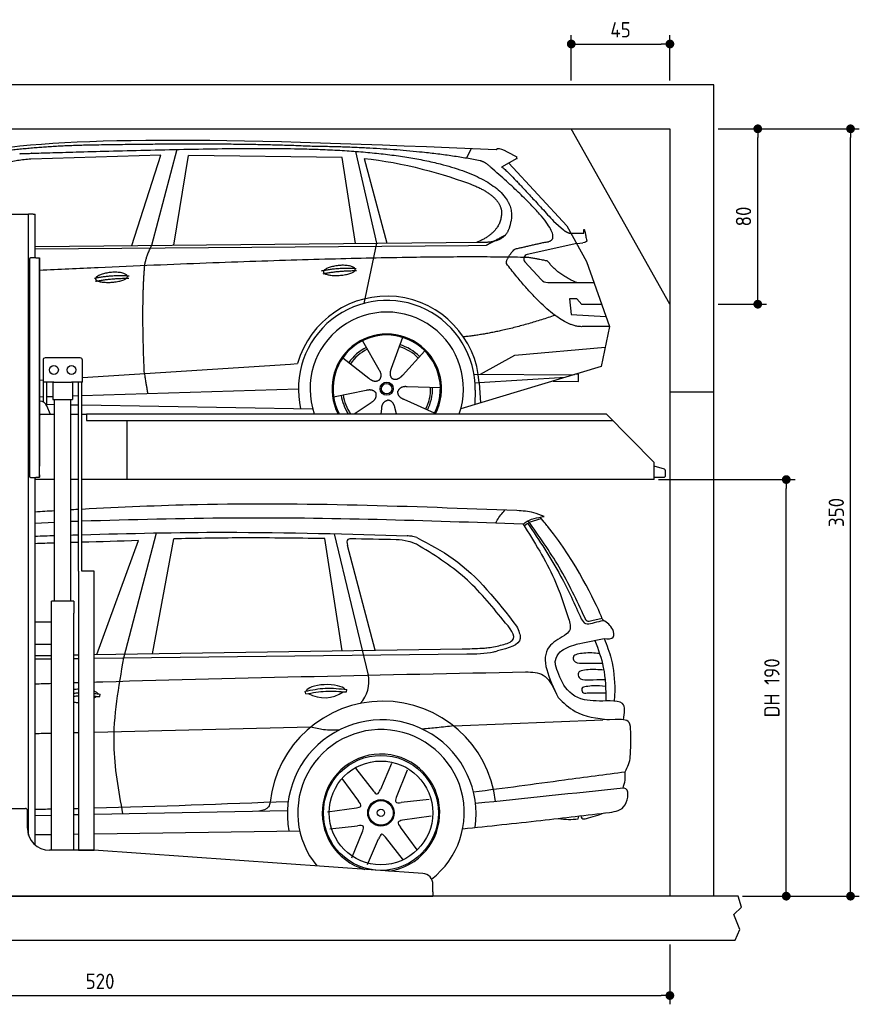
# Model space of a CAD drawing. Header units: millimetres. Extents: x -287 to 6264, y -593 to 3898.
# Tile 3 of 3: x 2433 to 6264, y -593 to 3898. Entities that reach past the tile are written whole.
import ezdxf

# ---------------------------------------------------------------- set-up
doc = ezdxf.new("R2010")
doc.units = ezdxf.units.MM
for name, color, linetype in [('4', 3, 'Continuous'), ('5', 3, 'Continuous'), ('Car', 10, 'Continuous')]:
    doc.layers.add(name, color=color, linetype=linetype)
doc.styles.get("Standard").update_dxf_attribs({"font": 'ISOCP.SHX'})
doc.dimstyles.new('GEN-ISO$0', dxfattribs={"dimscale": 20, "dimtxt": 3.5, "dimasz": 2, "dimexe": 2, "dimexo": 1, "dimgap": 1.5, "dimtad": 1, "dimdec": 1, "dimlfac": 0.1, "dimdsep": 46, "dimtxsty": 'Standard', "dimblk": 'PUNKT', "dimcen": 2, "dimclrd": 256, "dimclre": 256, "dimclrt": 2, "dimadec": 0, "dimazin": 0, "dimtp": 0.1, "dimtm": 0.1, "dimtfac": 0.71, "dimtdec": 1, "dimtmove": 2, "dimatfit": 3, "dimldrblk": 'PUNKT', "dimfxl": 0, "dimtolj": 1, "dimarcsym": 0})

# ---------------------------------------------------------------- blocks, each defined once
blk = doc.blocks.new('PUNKT')
at = {"layer": '4', "color": 0, "linetype": 'ByBlock'}
blk.add_line((-0.5, 0), (-1, 0), dxfattribs=at)
at = {"layer": '4', "color": 0, "linetype": 'ByBlock', "const_width": 0.5}
blk.add_lwpolyline([(-0.25, 0, 1), (0.25, 0, 1)], format="xyb", close=True, dxfattribs=at)
blk = doc.blocks.new('*D11')
at = {"layer": '5', "lineweight": -2}
for p, q in [((200, -320), (200, -593.3)), ((5400, -320), (5400, -593.3)), ((240, -553.3), (5360, -553.3))]:
    blk.add_line(p, q, dxfattribs=at)
at = {"layer": 'DEFPOINTS', "color": 0}
for p in [(200, -300), (5400, -300), (5400, -553.3)]:
    blk.add_point(p, dxfattribs=at)
at = {"layer": '5', "lineweight": -2, "xscale": 40, "yscale": 40, "zscale": 40, "rotation": 180}
blk.add_blockref('PUNKT', (200, -553.3), dxfattribs=at)
at = {"layer": '5', "lineweight": -2, "xscale": 40, "yscale": 40, "zscale": 40}
blk.add_blockref('PUNKT', (5400, -553.3), dxfattribs=at)
at = {"layer": '5', "color": 2, "insert": (2800, -488.3), "char_height": 70, "attachment_point": 5}
blk.add_mtext('\\A1;520', dxfattribs=at)
blk = doc.blocks.new('*D7')
at = {"layer": '5', "lineweight": -2}
for p, q in [((5620, 3400), (5841, 3400)), ((5801, 2640), (5801, 3360)), ((5620, 2600), (5841, 2600))]:
    blk.add_line(p, q, dxfattribs=at)
at = {"layer": 'DEFPOINTS', "color": 0}
for p in [(5600, 3400), (5801, 3400), (5600, 2600)]:
    blk.add_point(p, dxfattribs=at)
at = {"layer": '5', "lineweight": -2, "xscale": 40, "yscale": 40, "zscale": 40}
for p, rotation in [((5801, 3400), 90), ((5801, 2600), 270)]:
    blk.add_blockref('PUNKT', p, dxfattribs=dict(at, rotation=rotation))
at = {"layer": '5', "color": 2, "insert": (5736, 3000), "char_height": 70, "attachment_point": 5, "rotation": 90}
blk.add_mtext('\\A1;80', dxfattribs=at)
blk = doc.blocks.new('*D8')
at = {"layer": '5', "lineweight": -2}
for p, q in [((5620, 3400), (6264.4, 3400)), ((6224.4, -60), (6224.4, 3360)), ((5731.2, -100), (6264.4, -100))]:
    blk.add_line(p, q, dxfattribs=at)
at = {"layer": 'DEFPOINTS', "color": 0}
for p in [(5600, 3400), (6224.4, 3400), (5711.2, -100)]:
    blk.add_point(p, dxfattribs=at)
at = {"layer": '5', "lineweight": -2, "xscale": 40, "yscale": 40, "zscale": 40}
for p, rotation in [((6224.4, 3400), 90), ((6224.4, -100), 270)]:
    blk.add_blockref('PUNKT', p, dxfattribs=dict(at, rotation=rotation))
at = {"layer": '5', "color": 2, "insert": (6159.4, 1650), "char_height": 70, "attachment_point": 5, "rotation": 90}
blk.add_mtext('\\A1;350', dxfattribs=at)
blk = doc.blocks.new('*D9')
at = {"layer": '5', "lineweight": -2}
for p, q in [((5348.6, 1800), (5971.1, 1800)), ((5931.1, -60), (5931.1, 1760)), ((5731.2, -100), (5971.1, -100))]:
    blk.add_line(p, q, dxfattribs=at)
at = {"layer": 'DEFPOINTS', "color": 0}
for p in [(5328.6, 1800), (5931.1, 1800), (5711.2, -100)]:
    blk.add_point(p, dxfattribs=at)
at = {"layer": '5', "lineweight": -2, "xscale": 40, "yscale": 40, "zscale": 40}
for p, rotation in [((5931.1, 1800), 90), ((5931.1, -100), 270)]:
    blk.add_blockref('PUNKT', p, dxfattribs=dict(at, rotation=rotation))
at = {"layer": '5', "color": 2, "insert": (5865.6, 850), "char_height": 70, "attachment_point": 5, "rotation": 90}
blk.add_mtext('\\A1;DH 190', dxfattribs=at)
blk = doc.blocks.new('*D10')
at = {"layer": '5', "lineweight": -2}
for p, q in [((4950, 3620), (4950, 3826.7)), ((5400, 3620), (5400, 3826.7)), ((4990, 3786.7), (5360, 3786.7))]:
    blk.add_line(p, q, dxfattribs=at)
at = {"layer": 'DEFPOINTS', "color": 0}
for p in [(5400, 3786.7), (4950, 3600), (5400, 3600)]:
    blk.add_point(p, dxfattribs=at)
at = {"layer": '5', "lineweight": -2, "xscale": 40, "yscale": 40, "zscale": 40, "rotation": 180}
blk.add_blockref('PUNKT', (4950, 3786.7), dxfattribs=at)
at = {"layer": '5', "lineweight": -2, "xscale": 40, "yscale": 40, "zscale": 40}
blk.add_blockref('PUNKT', (5400, 3786.7), dxfattribs=at)
at = {"layer": '5', "color": 2, "insert": (5175, 3851.7), "char_height": 70, "attachment_point": 5}
blk.add_mtext('\\A1;45', dxfattribs=at)

msp = doc.modelspace()

# ---------------------------------------------------------------- linework, layer by layer
for p, q in [((5400, 2600), (4950, 3400)), ((2274.07, 3010), (2464.07, 3010)), ((2464.07, 3010), (2474.07, 3010)), ((2479.07, 3010), (2474.07, 3010)), ((2474.07, 178.78), (2474.07, 3010)), ((2494.07, 3010), (2479.07, 3010)), ((2494.07, 3010), (2504.07, 3010)), ((2504.07, 2811), (2504.07, 3010)), ((2478.07, 2806), (2478.07, 1816)), ((2478.07, 1815), (2478.07, 2805)), ((2507.07, 2811), (2483.07, 2811)), ((2507.07, 2811), (2523.07, 2811)), ((2523.07, 2811), (2523.07, 1861)), ((2523.07, 1822), (2523.07, 2810)), ((2539.57, 2345), (2539.57, 2245)), ((2709.57, 2355), (2549.57, 2355)), ((2719.57, 2245), (2719.57, 2345)), ((2588.78, 2245), (2539.57, 2245)), ((2541.97, 2152.71), (2541.97, 2245)), ((2557.07, 2136.42), (2557.07, 2245)), ((2584.57, 2245), (2584.57, 2165)), ((2588.78, 2245), (2670.36, 2245)), ((2719.57, 2245), (2670.36, 2245)), ((2674.57, 2245), (2674.57, 2165)), ((2702.07, 1383), (2702.07, 2245)), ((2717.17, 1383), (2717.17, 2245)), ((2525.18, 2157), (2523.07, 2157)), ((2584.57, 2165), (2674.57, 2165)), ((2592.07, 1245), (2592.07, 2165)), ((2667.07, 1245), (2667.07, 2165)), ((5400, 2200), (5600, 2200)), ((2574.32, 2097), (2557.24, 2136.03)), ((2523.07, 2097), (2528.07, 2097)), ((2592.07, 2097), (2528.07, 2097)), ((2702.07, 2097), (2667.07, 2097)), ((2738.07, 2097), (2717.17, 2097)), ((2738.07, 2100), (5108.57, 2100)), ((2738.07, 2100), (2738.07, 2070)), ((2738.07, 2070), (5138.31, 2070)), ((2923.07, 1800), (2923.07, 2070)), ((5108.57, 2100), (5328.57, 1878.09)), ((5328.57, 1800), (5328.57, 1878.09)), ((2483.07, 1810), (2507.07, 1810)), ((2504.07, 134.01), (2504.07, 1810)), ((2592.07, 1800), (2504.07, 1800)), ((2523.07, 1810), (2507.07, 1810)), ((2523.07, 1810), (2523.07, 1822)), ((2523.07, 1822), (2523.07, 1811)), ((2702.07, 1800), (2667.07, 1800)), ((5328.57, 1800), (2717.17, 1800)), ((2773.62, 1383), (2719.62, 1383)), ((2680.82, 1245), (2578.32, 1245)), ((2578.32, 110), (2578.32, 1245)), ((2680.82, 1245), (2680.82, 1190)), ((2680.82, 1050), (2680.82, 1190)), ((2578.32, 1150), (2504.07, 1150)), ((2578.32, 1042), (2578.32, 1158)), ((2504.07, 1050), (2578.32, 1050)), ((2680.82, 110), (2680.82, 1050)), ((2279.07, 300), (2459.07, 300)), ((2469.07, 210), (2469.07, 290)), ((2767.3, 110), (2569.07, 110)), ((4272.61, 3.3), (2770.84, 109.87)), ((4319.07, -80), (4319.07, -46.58)), ((4319.07, -80), (4319.07, -100)), ((1994.07, -100), (3024.07, -100)), ((3024.07, -100), (4054.07, -100)), ((4054.07, -100), (4319.07, -100)), ((5600, -300), (5600, -300))]:
    msp.add_line(p, q)
for points in [[(5600, -100), (5600, 3600), (0, 3600), (0, -300), (5600, -300), (5698.53, -300), (5718.66, -252.06), (5691.11, -184.27), (5726.08, -150.37), (5711.24, -100), (200, -100), (200, 3400), (5400, 3400), (5400, -100)], [(2702.07, 1383), (2702.07, 110), (2773.62, 110), (2773.62, 1383)], [(2773.62, 1383), (2717.17, 1383)]]:
    msp.add_lwpolyline(points)
msp.add_lwpolyline([(5328.57, 1811), (5372.57, 1811, 0.4142136), (5380.57, 1819), (5380.57, 1839.19, 0.3249197), (5375.04, 1846.8), (5328.57, 1861.9)], format="xyb")
for centre in [(2589.57, 2300), (2669.57, 2300)]:
    msp.add_circle(centre, 20)
for centre, radius, start, end in [((2483.07, 2806), 5, 90, 180), ((2549.57, 2345), 10, 90, 180), ((2709.57, 2345), 10, 0, 90), ((2525.18, 2122), 35, 23.62938, 90), ((2483.07, 1815), 5, 180, 270), ((2459.07, 290), 10, 0, 90), ((2569.07, 210), 100, 180, 270), ((2767.3, 60), 50, 85.94065, 90), ((4269.07, -46.58), 50, 0, 85.94065)]:
    msp.add_arc(centre, radius, start, end)
at = {"layer": 'Car'}
for p, q in [((3077.02, 3279.43), (2483.34, 3262.09)), ((2944.8, 2867.01), (3077.02, 3279.43)), ((3150.15, 3305.82), (3034.83, 2867.88)), ((3136.49, 2868.87), (3203.57, 3278.68)), ((3905.25, 3268.78), (3203.57, 3278.68)), ((3964.9, 3297.11), (4061.99, 2877.82)), ((4472.18, 3265.46), (4494.56, 3310.16)), ((3964.79, 2876.88), (3905.25, 3268.78)), ((4004.87, 3264.58), (4107.97, 2878.27)), ((4702.15, 3263.84), (4632.08, 3224.68)), ((4665.33, 3243.26), (4929.68, 2957.32)), ((4869.36, 2978.4), (4914.98, 2938.58)), ((4929.68, 2957.32), (5020.31, 2795.17)), ((4943.43, 2924.16), (5007.77, 2923.25)), ((2504.07, 2862.74), (4536.43, 2882.41)), ((4061.99, 2877.82), (4003.61, 2603.6)), ((4975, 2876.24), (4748.6, 2826.32)), ((4975, 2876.24), (5002.69, 2880.25)), ((2504.07, 2852.7), (4480.95, 2868.42)), ((4480.95, 2868.42), (4563.83, 2869.89)), ((4738.22, 2793.21), (4813.28, 2712.01)), ((5020.31, 2795.17), (5124.67, 2497.52)), ((4842.5, 2699.16), (5054.25, 2698.37)), ((4975, 2624.29), (4942.34, 2624.29)), ((4942.34, 2624.29), (4949.2, 2552.8)), ((4998.78, 2598.48), (4975, 2624.29)), ((5089.28, 2598.48), (4998.78, 2598.48)), ((4949.2, 2552.8), (5108.29, 2544.25)), ((5124.67, 2497.52), (5007.77, 2497.96)), ((5124.67, 2497.52), (5086.78, 2315.57)), ((3997.55, 2433.31), (4072.2, 2301.57)), ((4179.7, 2448.7), (4128.23, 2306.3)), ((4281.81, 2386.94), (4179.58, 2275.24)), ((4691.82, 2366.9), (5105.22, 2404.1)), ((3907.26, 2355.28), (4026.78, 2262.32)), ((4536.49, 2280.09), (4691.82, 2366.9)), ((2719.57, 2266.34), (3668.96, 2326.91)), ((3668.96, 2326.91), (3701.43, 2328.98)), ((5086.78, 2315.57), (4446.09, 2122.77)), ((2523.07, 2253.8), (2539.57, 2254.86)), ((4506.12, 2280.2), (4963.57, 2278.49)), ((4921.65, 2265.88), (4530.02, 2240.89)), ((4866.99, 2249.43), (4982.78, 2247.47)), ((4983.33, 2280.16), (4969.86, 2280.39)), ((4982.78, 2247.47), (4983.33, 2280.16)), ((2717.17, 2183.65), (3705.19, 2214.37)), ((3865.61, 2177.29), (4013.97, 2207.57)), ((4352.74, 2218.46), (4201.4, 2223.41)), ((4511.54, 2207.16), (4510.44, 2142.13)), ((4530.02, 2240.89), (4510.77, 2239.66)), ((4530.02, 2240.89), (4535.84, 2149.78)), ((2523.07, 2177.61), (2541.97, 2178.2)), ((2557.07, 2178.67), (2584.57, 2179.52)), ((2674.57, 2182.32), (2702.07, 2183.18)), ((4325.55, 2102.26), (4187.73, 2164.97)), ((2557.07, 2143.28), (2592.07, 2142.69)), ((2667.07, 2141.42), (2702.07, 2140.83)), ((2717.17, 2140.57), (3770.28, 2122.77)), ((3960.16, 2100), (4037.26, 2152.25)), ((4082.75, 2100), (4085.37, 2123.15)), ((4153.34, 2100), (4145.18, 2128.21)), ((4757.34, 1605.67), (4813.04, 1622.48)), ((2504.08, 1601.06), (2592.08, 1605.85)), ((4734.5, 1589.32), (4751.04, 1601.29)), ((2908.89, 986.68), (3057.76, 1556.72)), ((3039.74, 1005.61), (3136.19, 1529.59)), ((3903.93, 1019.15), (3826.04, 1530.93)), ((4024.68, 908.04), (3869.24, 1552.82)), ((2784.92, 1001.62), (2974.97, 1521.55)), ((4054.6, 1022.04), (3928.27, 1499.88)), ((5091.25, 1165.94), (5044.46, 1155.68)), ((5002.52, 1055.25), (5099.59, 1074.66)), ((2504.08, 997.24), (2578.33, 998.4)), ((2680.83, 1000), (2702.08, 1000.34)), ((2773.63, 1001.46), (4451.66, 1027.73)), ((2773.63, 985.12), (4473.17, 1004.72)), ((2504.08, 982.01), (2578.33, 982.86)), ((2680.83, 984.05), (2702.08, 984.29)), ((5063.74, 963.38), (5091.78, 963.42)), ((5082.44, 887.63), (5104.19, 887.76)), ((2799.08, 810.28), (2800.54, 821.4)), ((3739.47, 822.41), (3736.54, 834.4)), ((3924.5, 831.18), (3925.96, 842.3)), ((5022.89, 826.94), (5088.17, 827.35)), ((5088.17, 827.35), (5107.52, 827.43)), ((5149.07, 838.21), (5145.13, 789.82)), ((4413.49, 676.39), (5094.56, 703.52)), ((5149.99, 706.19), (5094.56, 703.52)), ((4130.21, 504.31), (4078.88, 386.82)), ((3965.06, 483.86), (4047.18, 378.68)), ((4201.57, 474.11), (4151.55, 350.41)), ((3903.23, 437.16), (3979.31, 333.96)), ((4301.86, 341.31), (4174.45, 327.02)), ((2504.08, 268.59), (2578.33, 270)), ((2680.83, 271.95), (2702.08, 272.35)), ((2773.63, 273.71), (3654.73, 290.44)), ((3838.37, 283.91), (3970.51, 302.43)), ((4311.39, 264.41), (4179.24, 245.89)), ((4981.84, 252.05), (4984.48, 265.59)), ((2504.08, 180.69), (2578.33, 181.75)), ((2680.83, 183.22), (2702.08, 183.52)), ((2773.63, 184.55), (3710.86, 197.96)), ((3847.89, 207), (3975.31, 221.29)), ((3948.18, 74.21), (3998.21, 197.91)), ((4246.53, 111.16), (4170.44, 214.36)), ((4019.54, 44.01), (4070.88, 161.5)), ((4184.69, 64.46), (4102.57, 169.64))]:
    msp.add_line(p, q, dxfattribs=at)
for centre, radius in [((4107.77, 2214.5), 30.15), ((4107.77, 2214.5), 23.62), ((4081.64, 279.7), 262.27), ((4081.64, 279.7), 236.71), ((4081.64, 279.7), 60.48), ((4081.64, 279.7), 56.18), ((4081.64, 279.7), 16.64)]:
    msp.add_circle(centre, radius, dxfattribs=at)
for centre, radius, start, end in [((4752.91, 2806.79), 20, 102.43575, 222.74729), ((4842.65, 2739.16), 40, 222.74729, 269.78612), ((4108.18, 2213.98), 422.7, 3.65041, 164.21264), ((4108.18, 2213.98), 403.41, 359.03154, 193.11461), ((4108.18, 2213.98), 350, 340.99478, 199.00522), ((4108.18, 2213.98), 250, 332.87612, 207.12388), ((4107.77, 2214.5), 245, 332.13783, 207.86217), ((4107.77, 2214.5), 209.64, 116.262, 145.39945), ((4107.77, 2214.5), 200.65, 116.11518, 145.54628), ((4107.77, 2214.5), 200.65, 44.11518, 73.54628), ((4107.77, 2214.5), 209.64, 44.262, 73.39945), ((4107.77, 2214.5), 200.65, 332.11518, 1.54628), ((4107.77, 2214.5), 209.64, 332.262, 1.39945), ((4107.77, 2214.5), 209.64, 188.262, 213.10501), ((4107.77, 2214.5), 200.65, 188.11518, 214.7953), ((3877.54, 880.64), 149.67, 317.28887, 10.54895), ((4090.48, 271.56), 517.9, 6.67103, 173.59489), ((4085.18, 273.34), 430.79, 351.99458, 190.1732), ((4081.86, 279.99), 379.96, 307.38766, 219.63733), ((4081.86, 279.99), 268.2, 277.78641, 254.0949), ((4946.82, 586.4), 336.18, 260.57296, 275.97981)]:
    msp.add_arc(centre, radius, start, end, dxfattribs=at)
for centre, major_axis, ratio, start_param, end_param in [((3830.07, 834.92), (-89.31, -1.95), 0.3344392, 3.3616366, 6.2046976), ((2704.65, 814.01), (-89.31, -1.95), 0.3344392, 4.733902, 4.9750838), ((2704.65, 814.01), (-89.31, -1.95), 0.3344392, 3.3616366, 3.8226772), ((2685.27, 1207.32), (-19.63, 423.31), 0.577039, 3.4302794, 3.4780899), ((3810.68, 1228.23), (-19.63, 423.31), 0.577039, 2.8101265, 3.4780899), ((2685.27, 1207.32), (-19.63, 423.31), 0.577039, 3.0432791, 3.1300491)]:
    msp.add_ellipse(centre, major_axis=major_axis, ratio=ratio, start_param=start_param, end_param=end_param, dxfattribs=at)
for points, degree in [([(2263.47, 3298.62), (2675.42, 3370.18), (3435.61, 3357.7), (4608.12, 3305.14)], 3), ([(2793.94, 3325.88), (2551.11, 3323.55), (2322, 3293.61)], 2), ([(3758.18, 3320.05), (3409.83, 3336.25), (2793.94, 3325.88)], 2), ([(4608.12, 3305.14), (4616.49, 3324.63), (4663.9, 3287.93), (4701.37, 3272.43)], 3), ([(4533.75, 3254.09), (4232.63, 3313.96), (3758.18, 3320.05)], 2), ([(2483.34, 3262.09), (2258.39, 3243.02), (2123.87, 3110.18)], 2), ([(4004.87, 3264.58), (4176.73, 3247.99), (4372.82, 3193.3), (4506.12, 3141.88)], 3), ([(4583.44, 3223.71), (4557.49, 3249.4), (4533.75, 3254.09)], 2), ([(4702.15, 3263.84), (4703.82, 3265.49), (4699.32, 3267.65), (4703.9, 3271.38), (4701.37, 3272.43)], 4), ([(4829.06, 2882.83), (4969.79, 2887.75), (4583.44, 3223.71)], 2), ([(4632.08, 3224.68), (4636.32, 3235.42), (4869.36, 2978.4)], 2), ([(4506.12, 3141.88), (4621.81, 3091.97), (4631.46, 3025.84)], 2), ([(4631.46, 3025.84), (4637.07, 2931.37), (4519.78, 2882.25)], 2), ([(4536.43, 2882.41), (4586.51, 2882.9), (4654.16, 2885.26), (4667.21, 2935.1), (4675.45, 2978.34)], 4), ([(4914.98, 2938.58), (4923.28, 2931.33), (4941.07, 2921.3), (4945.66, 2923.78), (4947.57, 2925.32)], 4), ([(5007.77, 2923.25), (5005.84, 2971.26), (5020.33, 2887.95)], 2), ([(4563.83, 2869.89), (4594.18, 2886.15), (4649.79, 2916.02)], 2), ([(4691.84, 2851.42), (4829.06, 2882.83)], 1), ([(5020.33, 2887.95), (5020.58, 2884.24), (5012.83, 2881.72), (5002.68, 2880.25)], 3), ([(3003.72, 2775.68), (3006.55, 2806.7), (3034.83, 2867.88)], 2), ([(4654.15, 2784.98), (4651.89, 2809.13), (4691.84, 2851.42)], 2), ([(4755.72, 2812.71), (4089.09, 2828.22), (2523.07, 2754.18)], 2), ([(5007.77, 2497.96), (4884.79, 2485.14), (4654.15, 2784.98)], 2), ([(4843.56, 2795.14), (4842.28, 2798.14), (4755.72, 2812.71)], 2), ([(4975, 2698.67), (4889.34, 2733.77), (4843.56, 2795.14)], 2), ([(3002, 2284.36), (2988.35, 2597.61), (3003.72, 2775.68)], 2), ([(3810.29, 2751.98), (3885.72, 2768.88), (3969.23, 2763.09)], 2), ([(3817.47, 2739.15), (3891.48, 2753.74), (3969.39, 2753)], 2), ([(2774.11, 2718.29), (2849.54, 2735.19), (2933.05, 2729.4)], 2), ([(2779.19, 2704.44), (2853.2, 2719.03), (2931.12, 2718.29)], 2), ([(4875.86, 2549.31), (4651.17, 2471.86), (4458.39, 2450.68)], 2), ([(4072.2, 2301.57), (4090.24, 2275.18), (4073.47, 2254.19)], 2), ([(4128.23, 2306.3), (4123.69, 2293.75), (4119.74, 2279.72), (4124.12, 2265.92), (4134.92, 2259.39)], 4), ([(3002, 2284.36), (3012.14, 2219.48), (3017.15, 2192.97)], 2), ([(4026.78, 2262.32), (4050.28, 2240.65), (4073.47, 2254.19)], 2), ([(4179.58, 2275.24), (4170.57, 2265.39), (4159.98, 2255.38), (4145.73, 2252.85), (4134.92, 2259.39)], 4), ([(4013.97, 2207.57), (4044.65, 2216.57), (4059.42, 2194.14)], 2), ([(4187.73, 2164.97), (4157.62, 2175.72), (4158.85, 2202.55)], 2), ([(4201.4, 2223.41), (4169.65, 2227.14), (4158.85, 2202.55)], 2), ([(4037.26, 2152.25), (4065.14, 2167.9), (4059.42, 2194.14)], 2), ([(4085.37, 2123.15), (4086.29, 2155.1), (4112.19, 2162.23)], 2), ([(4145.18, 2128.21), (4138.91, 2159.55), (4112.19, 2162.23)], 2), ([(2698.18, 1663.4), (2686.51, 1662.76), (2674.84, 1662.12), (2663.18, 1661.48)], 3), ([(2592.08, 1657.18), (2562.74, 1655.49), (2533.41, 1653.76), (2504.08, 1652.02)], 3), ([(2702.08, 1609.39), (2690.41, 1609.04), (2678.74, 1608.68), (2667.08, 1608.33)], 3), ([(2504.08, 1542.21), (2533.41, 1543.12), (2562.74, 1544.03), (2592.08, 1544.92)], 3), ([(2667.08, 1547.17), (2678.74, 1547.51), (2690.41, 1547.85), (2702.08, 1548.19)], 3), ([(2592.08, 1510.27), (2562.74, 1509.4), (2533.41, 1508.54), (2504.08, 1507.67)], 3), ([(2702.08, 1513.51), (2690.41, 1513.17), (2678.74, 1512.82), (2667.08, 1512.48)], 3), ([(2974.97, 1521.55), (2889.04, 1519.02), (2803.11, 1516.49), (2717.18, 1513.96)], 3), ([(4899.66, 1014.97), (4918.89, 1030.66), (4944.94, 1039.62), (4970.99, 1048.57)], 3), ([(4970.99, 1048.57), (4974.89, 1049.98), (4979.42, 1050.6), (5002.52, 1055.25)], 3), ([(2504.08, 868.36), (2528.83, 869.16), (2553.58, 869.94), (2578.33, 870.72)], 3), ([(2680.83, 873.91), (2687.91, 874.12), (2694.99, 874.34), (2702.08, 874.56)], 3), ([(2680.83, 825.77), (2687.9, 826.58), (2694.98, 827.19), (2702.08, 827.54)], 3), ([(2680.83, 812.07), (2687.9, 812.85), (2694.99, 813.47), (2702.08, 813.88)], 3), ([(2773.63, 824.45), (2782.6, 823.51), (2791.57, 822.45), (2800.54, 821.4)], 3), ([(2773.63, 812.34), (2782.11, 811.71), (2790.59, 810.99), (2799.08, 810.28)], 3), ([(2578.33, 642.47), (2553.58, 641.87), (2528.83, 641.27), (2504.08, 640.67)], 3), ([(2702.08, 645.45), (2694.99, 645.28), (2687.91, 645.11), (2680.83, 644.94)], 3), ([(3760.86, 671.01), (3431.78, 663.07), (3102.7, 655.13), (2773.63, 647.18)], 3), ([(5186.41, 392.35), (4962.01, 368.95), (4737.6, 345.56), (4513.2, 322.16)], 3), ([(2773.63, 302.48), (3068.63, 310.13), (3363.55, 321.22), (3658.47, 332.48)], 3), ([(2504.08, 296.53), (2528.83, 296.97), (2553.58, 297.44), (2578.33, 297.95)], 3), ([(2680.83, 300.19), (2687.91, 300.35), (2694.99, 300.52), (2702.08, 300.69)], 3)]:
    msp.add_open_spline(points, degree=degree, dxfattribs=at)
for points, degree, knots in [([(2433.16, 3286.44), (2460.09, 3287.48), (2599.11, 3291.86), (3620.33, 3321.36), (4240.6, 3320.6), (4711.02, 3165.01), (4675.45, 2978.34)], 4, [0.08213183, 0.08213183, 0.08213183, 0.08213183, 0.08213183, 0.25885101, 0.50885101, 1, 1, 1, 1, 1]), ([(2779.19, 2715.14), (2778.33, 2723.39), (2799.34, 2739.73), (2882.01, 2759.86), (2974.97, 2726.79), (2888.68, 2695.16), (2803.9, 2695.79), (2780.06, 2706.91), (2779.19, 2715.14)], 5, [0, 0, 0, 0, 0, 0, 0.300106, 0.500106, 0.700106, 1, 1, 1, 1, 1, 1]), ([(3819.18, 2746.69), (3818.32, 2754.93), (3839.32, 2771.27), (3922, 2791.41), (4014.96, 2758.33), (3928.67, 2726.7), (3843.89, 2727.33), (3820.04, 2738.45), (3819.18, 2746.69)], 5, [0, 0, 0, 0, 0, 0, 0.300106, 0.500106, 0.700106, 1, 1, 1, 1, 1, 1]), ([(4702.11, 1658.38), (4216.12, 1677.16), (3554.12, 1702.73), (2892.94, 1673.61), (2717.18, 1664.16)], 3, [0, 0, 0, 0, 145.7767006, 198.5725088, 198.5725088, 198.5725088, 198.5725088]), ([(4729.89, 1596.65), (4286.4, 1611.88), (3615.48, 1634.92), (2944.6, 1616.72), (2717.18, 1609.85)], 3, [0, 0, 0, 0, 1330.7252911, 2013.1704809, 2013.1704809, 2013.1704809, 2013.1704809]), ([(4606.35, 1600.88), (4608.09, 1605.93), (4617.21, 1628.09), (4634.13, 1646.32), (4647.3, 1660.5)], 3, [4.316682, 4.316682, 4.316682, 4.316682, 5.9365396, 11.6175095, 11.6175095, 11.6175095, 11.6175095]), ([(5086.92, 1177.9), (5058.32, 1241.1), (4966.49, 1439.62), (4826.81, 1605.04), (4808.21, 1628.57)], 3, [0.1182913, 0.1182913, 0.1182913, 0.1182913, 60.4852673, 65.0325318, 65.0325318, 65.0325318, 65.0325318]), ([(2717.18, 1548.62), (2934.58, 1554.83), (3439.83, 1565.99), (3945.03, 1551.67), (4201.42, 1542.82)], 3, [27.5222737, 27.5222737, 27.5222737, 27.5222737, 92.7570751, 179.1287087, 179.1287087, 179.1287087, 179.1287087]), ([(3826.04, 1530.93), (3690.93, 1532.75), (3460.96, 1535.85), (3231.03, 1531.49), (3136.19, 1529.59)], 3, [0, 0, 0, 0, 40.5335951, 68.9891973, 68.9891973, 68.9891973, 68.9891973]), ([(4878.34, 955.66), (4877.05, 962.26), (4875.61, 983.38), (4889.81, 1002.03), (4899.66, 1014.97)], 3, [2.7038646, 2.7038646, 2.7038646, 2.7038646, 4.7204603, 9.2862259, 9.2862259, 9.2862259, 9.2862259]), ([(5128.3, 790.36), (5081.96, 789.96), (4930.08, 784.4), (4893.88, 901.44), (4878.34, 955.66)], 3, [0, 0, 0, 0, 6.4981703, 24.7592298, 24.7592298, 24.7592298, 24.7592298]), ([(2773.63, 876.71), (2786.82, 877.11), (3442.72, 896.55), (4098.79, 909.86), (4741.66, 922.91)], 3, [1179.7284605, 1179.7284605, 1179.7284605, 1179.7284605, 1219.3276324, 3148.3023172, 3148.3023172, 3148.3023172, 3148.3023172]), ([(4503.5, 376.25), (4646.62, 392.58), (4869.15, 424.97), (5107.19, 455.51), (5195.32, 467.73)], 3, [5.2962287, 5.2962287, 5.2962287, 5.2962287, 47.3764473, 75.5248622, 75.5248622, 75.5248622, 75.5248622])]:
    msp.add_open_spline(points, degree=degree, knots=knots, dxfattribs=at)
for points in [[(4825.98, 1632.04), (4778.49, 1648.89), (4702.11, 1658.38)], [(4729.7, 1596.51), (4739.14, 1603.67), (4825.79, 1631.91)], [(4729.88, 1596.58), (4871.97, 1346.61), (4937.57, 1165.69)], [(4751.04, 1601.29), (4901.53, 1359.9), (4995.96, 1164.72)], [(5011.89, 1170.69), (4895.01, 1400.05), (4752.57, 1612.34)], [(3940.19, 1529.78), (3930.84, 1526.97), (3928.27, 1499.88)], [(4150.87, 1525.95), (3940.19, 1529.78)], [(4244.71, 1535.63), (4221.89, 1541.59), (4201.42, 1542.82)], [(4244.71, 1535.63), (4410.78, 1439.16), (4700.65, 1130.89)], [(4243.72, 1505.73), (4205.67, 1518.1), (4150.87, 1525.95)], [(4638.89, 1159.56), (4464.59, 1351.61), (4243.72, 1505.73)], [(5044.46, 1155.68), (5021.92, 1154.65), (5011.89, 1170.69)], [(5097.48, 1158.04), (5091.72, 1165.14), (5086.92, 1177.9)], [(4700.65, 1130.89), (4717.19, 1075.86), (4613.48, 1018.19)], [(4657.39, 1052.48), (4680.95, 1066.09), (4638.89, 1159.56)], [(4937.76, 1165.83), (4942.26, 1112.07), (4919.14, 1088.96)], [(5086.8, 1155.63), (5098.29, 1157.5)], [(5099.59, 1074.66), (5141.74, 1081.33), (5138.97, 1115.88), (5097.48, 1158.04)], [(4919.14, 1088.96), (4848.71, 1036.6), (4890.41, 805.46)], [(4564.78, 1032.36), (4595.85, 1037.44), (4657.39, 1052.48)], [(5058.11, 1066.37), (5096.29, 943.5), (5108.34, 790.15)], [(5099.59, 1074.66), (5132.45, 982.43), (5149.07, 838.21)], [(4451.66, 1027.73), (4544.81, 1031.18), (4564.78, 1032.36)], [(4473.17, 1004.72), (4596.33, 1014.43), (4613.48, 1018.19)], [(4976.8, 1003.23), (4959.78, 991.52), (4962.13, 974.53), (4998.43, 962.94)], [(5079.21, 1006.59), (5008.09, 1008.25), (4976.8, 1003.23)], [(2904.16, 276.19), (2863.81, 590.73), (2908.89, 986.68)], [(4998.43, 962.94), (5063.74, 963.38)], [(4741.66, 922.91), (4822.55, 907.58), (4875.13, 837.92)], [(4995.51, 927.48), (4982.71, 919.24), (4985.79, 897.08), (5022.06, 887.23)], [(5097.91, 930.85), (5026.8, 932.5), (4995.51, 927.48)], [(5017.51, 855.73), (4998.98, 847.55), (5001.25, 830.78), (5022.89, 826.94)], [(5017.13, 887.2), (5082.44, 887.63)], [(5106.57, 856.96), (5050.79, 859.7), (5017.51, 855.73)], [(3736.54, 834.4), (3827.59, 848.45), (3925.96, 842.3)], [(3739.47, 822.41), (3830.07, 834.92), (3924.5, 831.18)], [(4890.41, 805.46), (4967.3, 742.98), (5122.64, 704.87)], [(5188.9, 704.66), (5183.57, 779.18), (5128.3, 790.36)], [(4413.49, 676.39), (4338.09, 668.16), (4271.6, 661.71)], [(5221.18, 649.83), (5213.72, 692.12), (5149.99, 706.19)], [(3889.25, 657), (3820.07, 659.25), (3760.86, 671.01)], [(5221.1, 575.82), (5221.18, 649.78)], [(5195.32, 467.68), (5211.58, 501), (5221.1, 575.82)], [(5186.41, 392.3), (5195.31, 428.63), (5195.32, 467.68)], [(4047.18, 378.68), (4063.97, 366.14), (4078.88, 386.82)], [(5125.22, 282.3), (5195.62, 316.21), (5191.88, 392.35), (5186.41, 392.35)], [(3575.82, 329.33), (3568.48, 307.13), (3524.18, 287.96)], [(3970.51, 302.43), (3989.77, 310.7), (3979.31, 333.96)], [(4151.55, 350.41), (4149.08, 329.59), (4174.45, 327.02)], [(4454.81, 207.38), (4811.83, 245.66), (5125.22, 282.3)], [(5019.03, 253.56), (5101.8, 279.51)], [(4179.24, 245.89), (4159.99, 237.62), (4170.44, 214.36)], [(4992.98, 266.59), (4998.3, 255.06), (5019.03, 253.56)], [(3998.21, 197.91), (4000.68, 218.72), (3975.31, 221.29)], [(4102.57, 169.64), (4085.79, 182.18), (4070.88, 161.5)]]:
    msp.add_spline(points, degree=3, dxfattribs=at)
for points, end_tangent in [([(4995.96, 1164.72), (5015.07, 1143.88), (5046.65, 1145.36)], (0.9711998, 0.2382666)), ([(5046.65, 1145.36), (5086.8, 1155.63)], (0.9825796, 0.185842))]:
    msp.add_spline(points, degree=3, dxfattribs=dict(at, end_tangent=end_tangent))

# ---------------------------------------------------------------- dimensions: what is measured, and where the dimension line sits
at = {"layer": '5'}
for base, p1, p2, picture, middle in [((5400, 3786.65), (4950, 3600), (5400, 3600), '*D10', (5175, 3851.65)), ((5400, -553.28), (200, -300), (5400, -300), '*D11', (2800, -488.27))]:
    dim = msp.add_linear_dim(base=base, p1=p1, p2=p2, dimstyle='GEN-ISO$0', override={"dimlfac": 0.1}, dxfattribs=at)
    dim.commit()
    dim.dimension.update_dxf_attribs({"geometry": picture, "text_midpoint": middle})
for base, p1, picture, middle in [((5801, 3400), (5600, 2600), '*D7', (5736, 3000)), ((6224.42, 3400), (5711.24, -100), '*D8', (6159.42, 1650))]:
    dim = msp.add_linear_dim(base=base, p1=p1, p2=(5600, 3400), angle=90, dimstyle='GEN-ISO$0', override={"dimlfac": 0.1}, dxfattribs=at)
    dim.commit()
    dim.dimension.update_dxf_attribs({"geometry": picture, "text_midpoint": middle})
dim = msp.add_linear_dim(base=(5931.11, 1800), p1=(5711.24, -100), p2=(5328.57, 1800), angle=90, text='DH <>', dimstyle='GEN-ISO$0', override={"dimlfac": 0.1}, dxfattribs=at)
dim.commit()
dim.dimension.update_dxf_attribs({"geometry": '*D9', "text_midpoint": (5865.62, 850)})

doc.saveas('drawing.dxf')
